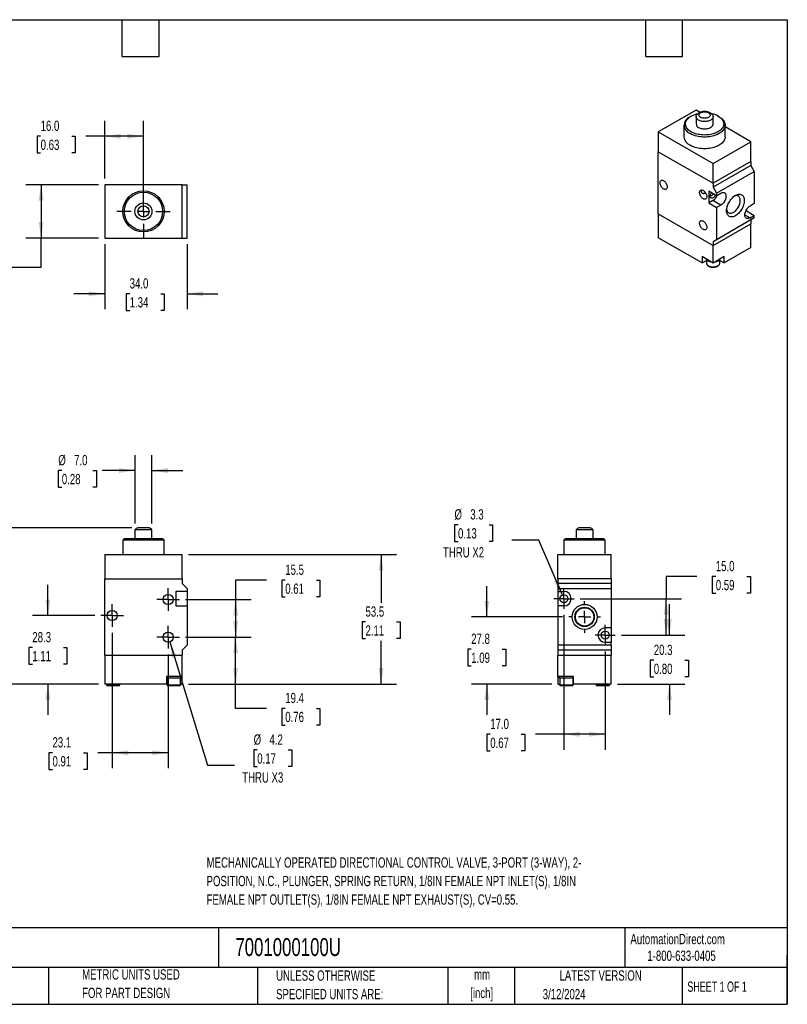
# Model space of a CAD drawing. Header units: millimetres. Extents: x 13 to 546, y 13 to 419.
# Tile 2 of 2: x 229 to 546, y 13 to 419. Entities that reach past the tile are written whole.
import ezdxf

# ---------------------------------------------------------------- set-up
doc = ezdxf.new("R2010")
doc.units = ezdxf.units.MM
doc.header["$LTSCALE"] = 2
doc.linetypes.add('CENTERX2', pattern=[20.32, 12.7, -2.54, 2.54, -2.54])
doc.layers.add('CENTER', color=40, linetype='CENTERX2')
doc.layers.add('DIMENSIONS', color=140, linetype='Continuous', lineweight=25)
doc.layers.add('TEXT', color=140, linetype='Continuous', lineweight=25)
doc.styles.add('SLDTEXTSTYLE0', font='TXT', dxfattribs={"width": 0.7})
doc.styles.add('SLDTEXTSTYLE1', font='TXT', dxfattribs={"width": 0.65})
doc.dimstyles.new('SLDDIMSTYLE0', dxfattribs={"dimtxt": 4.316016, "dimasz": 6.604, "dimexe": 0, "dimexo": 0.0625, "dimgap": 1.079004, "dimtad": 0, "dimtih": 1, "dimtoh": 1, "dimrnd": 1e-09, "dimzin": 12, "dimdsep": 46, "dimtxsty": 'SLDTEXTSTYLE0', "dimsah": 1, "dimcen": 0.09, "dimadec": 0, "dimazin": 3, "dimtfac": 1, "dimtmove": 0, "dimatfit": 0, "dimfxl": 0, "dimfrac": 2, "dimtolj": 1, "dimtzin": 12, "dimarcsym": 0})
doc.dimstyles.new('SLDDIMSTYLE1', dxfattribs={"dimtxt": 4.316016, "dimasz": 6.604, "dimexe": 0, "dimexo": 0.0625, "dimgap": 1.079004, "dimtad": 0, "dimtih": 1, "dimtoh": 1, "dimrnd": 1e-09, "dimzin": 12, "dimdsep": 46, "dimtxsty": 'SLDTEXTSTYLE0', "dimsah": 1, "dimcen": 0.09, "dimadec": 0, "dimazin": 3, "dimtfac": 1, "dimtofl": 0, "dimtmove": 0, "dimatfit": 3, "dimfxl": 0, "dimfrac": 2, "dimtolj": 1, "dimtzin": 12, "dimarcsym": 0})
doc.dimstyles.new('SLDDIMSTYLE2', dxfattribs={"dimtxt": 4.316016, "dimasz": 6.604, "dimexe": 0, "dimexo": 0.0625, "dimgap": 1.079004, "dimtad": 0, "dimtih": 1, "dimtoh": 1, "dimrnd": 1e-09, "dimzin": 12, "dimdsep": 46, "dimtxsty": 'SLDTEXTSTYLE0', "dimsah": 1, "dimcen": 0, "dimadec": 0, "dimazin": 3, "dimtfac": 1, "dimtofl": 0, "dimtmove": 0, "dimatfit": 3, "dimfxl": 0, "dimfrac": 2, "dimtolj": 1, "dimtzin": 12, "dimarcsym": 0})
doc.dimstyles.new('SLDDIMSTYLE3', dxfattribs={"dimtxt": 4.316016, "dimasz": 6.604, "dimexe": 0, "dimexo": 0.0625, "dimgap": 1.079004, "dimtad": 0, "dimtih": 1, "dimtoh": 1, "dimrnd": 1e-09, "dimzin": 4, "dimdsep": 46, "dimtxsty": 'SLDTEXTSTYLE0', "dimsah": 1, "dimcen": 0.09, "dimadec": 0, "dimazin": 1, "dimtfac": 1, "dimtmove": 0, "dimatfit": 0, "dimfxl": 0, "dimfrac": 2, "dimtolj": 1, "dimtzin": 12, "dimarcsym": 0})
doc.dimstyles.new('SLDDIMSTYLE4', dxfattribs={"dimtxt": 4.316016, "dimasz": 6.604, "dimexe": 0, "dimexo": 0.0625, "dimgap": 1.079004, "dimtad": 0, "dimtih": 1, "dimtoh": 1, "dimrnd": 1e-09, "dimzin": 4, "dimdsep": 46, "dimtxsty": 'SLDTEXTSTYLE0', "dimsah": 1, "dimcen": 0.09, "dimadec": 0, "dimazin": 1, "dimtfac": 1, "dimtofl": 0, "dimtmove": 0, "dimatfit": 3, "dimfxl": 0, "dimfrac": 2, "dimtolj": 1, "dimtzin": 12, "dimarcsym": 0})

# ---------------------------------------------------------------- blocks, each defined once
blk = doc.blocks.new('_D')
at = {"layer": 'DIMENSIONS'}
for p, q in [((241.09, 173.17), (241.09, 185.87)), ((260.45, 173.17), (234.74, 173.17)), ((234.68, 159.93), (233.23, 159.93)), ((233.23, 159.93), (233.23, 153.07)), ((247.5, 159.93), (248.95, 159.93)), ((248.95, 159.93), (248.95, 153.07)), ((233.23, 153.07), (234.68, 153.07)), ((248.95, 153.07), (247.5, 153.07)), ((261.99, 144.87), (234.74, 144.87)), ((241.09, 144.87), (241.09, 132.17))]:
    blk.add_line(p, q, dxfattribs=at)
for points in [[(241.09, 173.17), (242.11, 179.77), (240.08, 179.77)], [(241.09, 144.87), (240.08, 138.26), (242.11, 138.26)]]:
    blk.add_solid(points, dxfattribs=at)
at = {"layer": 'DIMENSIONS', "char_height": 4.233, "attachment_point": 1, "style": 'SLDTEXTSTYLE0'}
for s, insert in [('28.3', (234.68, 166.36)), ('1.11', (234.68, 158.53))]:
    blk.add_mtext(s, dxfattribs=dict(at, insert=insert))
blk = doc.blocks.new('_D_1')
at = {"layer": 'DIMENSIONS'}
for p, q in [((297.91, 164.27), (324.88, 164.27)), ((318.53, 144.87), (318.53, 164.27)), ((299.07, 144.87), (324.88, 144.87)), ((318.53, 134.83), (318.53, 144.87)), ((331.23, 134.83), (318.53, 134.83)), ((339.01, 134.83), (337.56, 134.83)), ((337.56, 134.83), (337.56, 127.97)), ((351.83, 134.83), (353.28, 134.83)), ((353.28, 134.83), (353.28, 127.97)), ((337.56, 127.97), (339.01, 127.97)), ((353.28, 127.97), (351.83, 127.97))]:
    blk.add_line(p, q, dxfattribs=at)
for points in [[(318.53, 164.27), (317.51, 157.66), (319.54, 157.66)], [(318.53, 144.87), (319.54, 151.47), (317.51, 151.47)]]:
    blk.add_solid(points, dxfattribs=at)
at = {"layer": 'DIMENSIONS', "char_height": 4.233, "attachment_point": 1, "style": 'SLDTEXTSTYLE0'}
for s, insert in [('19.4', (339.01, 141.25)), ('0.76', (339.01, 133.42))]:
    blk.add_mtext(s, dxfattribs=dict(at, insert=insert))
blk = doc.blocks.new('_D_2')
at = {"layer": 'DIMENSIONS'}
for p, q in [((331.23, 187.76), (318.53, 187.76)), ((318.53, 187.76), (318.53, 179.77)), ((339.01, 187.76), (337.56, 187.76)), ((337.56, 187.76), (337.56, 180.91)), ((351.83, 187.76), (353.28, 187.76)), ((353.28, 187.76), (353.28, 180.91)), ((297.91, 179.77), (324.88, 179.77)), ((318.53, 179.77), (318.53, 164.27)), ((337.56, 180.91), (339.01, 180.91)), ((353.28, 180.91), (351.83, 180.91)), ((297.91, 164.27), (324.88, 164.27))]:
    blk.add_line(p, q, dxfattribs=at)
for points in [[(318.53, 179.77), (317.51, 173.16), (319.54, 173.16)], [(318.53, 164.27), (319.54, 170.87), (317.51, 170.87)]]:
    blk.add_solid(points, dxfattribs=at)
at = {"layer": 'DIMENSIONS', "char_height": 4.233, "attachment_point": 1, "style": 'SLDTEXTSTYLE0'}
for s, insert in [('15.5', (339.01, 194.19)), ('0.61', (339.01, 186.36))]:
    blk.add_mtext(s, dxfattribs=dict(at, insert=insert))
blk = doc.blocks.new('_D_3')
at = {"layer": 'DIMENSIONS'}
for p, q in [((299.07, 198.37), (384.88, 198.37)), ((378.53, 198.37), (378.53, 178.35)), ((372.11, 170.52), (370.67, 170.52)), ((370.67, 170.52), (370.67, 163.66)), ((384.94, 170.52), (386.39, 170.52)), ((386.39, 170.52), (386.39, 163.66)), ((370.67, 163.66), (372.11, 163.66)), ((378.53, 144.87), (378.53, 162.7)), ((386.39, 163.66), (384.94, 163.66)), ((299.07, 144.87), (384.88, 144.87))]:
    blk.add_line(p, q, dxfattribs=at)
for points in [[(378.53, 198.37), (377.51, 191.76), (379.54, 191.76)], [(378.53, 144.87), (379.54, 151.47), (377.51, 151.47)]]:
    blk.add_solid(points, dxfattribs=at)
at = {"layer": 'DIMENSIONS', "char_height": 4.233, "attachment_point": 1, "style": 'SLDTEXTSTYLE0'}
for s, insert in [('53.5', (372.11, 176.94)), ('2.11', (372.11, 169.12))]:
    blk.add_mtext(s, dxfattribs=dict(at, insert=insert))
blk = doc.blocks.new('_D_4')
at = {"layer": 'DIMENSIONS'}
for p, q in [((275.68, 209.37), (206.38, 209.37)), ((212.73, 209.37), (212.73, 185.86)), ((206.32, 178.03), (204.87, 178.03)), ((204.87, 178.03), (204.87, 171.17)), ((219.14, 178.03), (220.59, 178.03)), ((220.59, 178.03), (220.59, 171.17)), ((204.87, 171.17), (206.32, 171.17)), ((220.59, 171.17), (219.14, 171.17)), ((212.73, 144.87), (212.73, 170.21)), ((261.99, 144.87), (206.38, 144.87))]:
    blk.add_line(p, q, dxfattribs=at)
for points in [[(212.73, 209.37), (211.71, 202.76), (213.74, 202.76)], [(212.73, 144.87), (213.74, 151.47), (211.71, 151.47)]]:
    blk.add_solid(points, dxfattribs=at)
at = {"layer": 'DIMENSIONS', "char_height": 4.233, "attachment_point": 1, "style": 'SLDTEXTSTYLE0'}
for s, insert in [('64.5', (206.32, 184.45)), ('2.54', (206.32, 176.63))]:
    blk.add_mtext(s, dxfattribs=dict(at, insert=insert))
blk = doc.blocks.new('_D_5')
at = {"layer": 'DIMENSIONS'}
for p, q in [((291.34, 162.26), (306.96, 111.42)), ((327.45, 117.69), (326, 117.69)), ((326, 117.69), (326, 110.83)), ((340.27, 117.69), (341.72, 117.69)), ((341.72, 117.69), (341.72, 110.83)), ((306.96, 111.42), (318.07, 111.42)), ((326, 110.83), (327.45, 110.83)), ((341.72, 110.83), (340.27, 110.83))]:
    blk.add_line(p, q, dxfattribs=at)
blk.add_solid([(291.34, 162.26), (292.31, 155.65), (294.25, 156.25)], dxfattribs=at)
at = {"layer": 'DIMENSIONS', "char_height": 4.233, "attachment_point": 1, "style": 'SLDTEXTSTYLE0'}
for s, insert in [('%%c', (325.98, 124.11)), ('4.2', (332.5, 124.11)), ('0.17', (327.45, 116.28)), ('THRU X3', (321.25, 108.46))]:
    blk.add_mtext(s, dxfattribs=dict(at, insert=insert))
blk = doc.blocks.new('_D_6')
at = {"layer": 'DIMENSIONS'}
for p, q in [((267.63, 165.99), (267.63, 110.18)), ((290.73, 157.09), (290.73, 110.18)), ((243, 116.53), (241.55, 116.53)), ((241.55, 116.53), (241.55, 109.67)), ((255.82, 116.53), (257.27, 116.53)), ((257.27, 116.53), (257.27, 109.67)), ((267.63, 116.53), (261.67, 116.53)), ((290.73, 116.53), (267.63, 116.53)), ((241.55, 109.67), (243, 109.67)), ((257.27, 109.67), (255.82, 109.67))]:
    blk.add_line(p, q, dxfattribs=at)
for points in [[(267.63, 116.53), (274.23, 115.52), (274.23, 117.55)], [(290.73, 116.53), (284.12, 117.55), (284.12, 115.52)]]:
    blk.add_solid(points, dxfattribs=at)
at = {"layer": 'DIMENSIONS', "char_height": 4.233, "attachment_point": 1, "style": 'SLDTEXTSTYLE0'}
for s, insert in [('23.1', (243, 122.96)), ('0.91', (243, 115.13))]:
    blk.add_mtext(s, dxfattribs=dict(at, insert=insert))
blk = doc.blocks.new('_D_7')
at = {"layer": 'DIMENSIONS'}
for p, q in [((277.03, 211.11), (277.03, 239.37)), ((284.03, 211.11), (284.03, 239.37)), ((246.85, 233.02), (245.4, 233.02)), ((245.4, 233.02), (245.4, 226.16)), ((259.68, 233.02), (261.13, 233.02)), ((261.13, 233.02), (261.13, 226.16)), ((277.03, 233.02), (263.54, 233.02)), ((284.03, 233.02), (296.73, 233.02)), ((245.4, 226.16), (246.85, 226.16)), ((261.13, 226.16), (259.68, 226.16))]:
    blk.add_line(p, q, dxfattribs=at)
for points in [[(277.03, 233.02), (270.42, 234.03), (270.42, 232)], [(284.03, 233.02), (290.63, 232), (290.63, 234.03)]]:
    blk.add_solid(points, dxfattribs=at)
at = {"layer": 'DIMENSIONS', "char_height": 4.233, "attachment_point": 1, "style": 'SLDTEXTSTYLE0'}
for s, insert in [('%%c', (245.39, 239.44)), ('7.0', (251.91, 239.44)), ('0.28', (246.85, 231.61))]:
    blk.add_mtext(s, dxfattribs=dict(at, insert=insert))
blk = doc.blocks.new('SW_CENTERMARKSYMBOL_0')
at = {"layer": 'CENTER', "color": 0}
for p, q in [((0, 2.54), (0, 4.64)), ((-2.54, 0), (-4.64, 0)), ((0, 0), (-2.54, 0)), ((0, 0), (0, 2.54)), ((0, 0), (0, -2.54)), ((0, 0), (2.54, 0)), ((2.54, 0), (4.64, 0)), ((0, -2.54), (0, -4.64))]:
    blk.add_line(p, q, dxfattribs=at)
blk = doc.blocks.new('SW_CENTERMARKSYMBOL_1')
at = {"layer": 'CENTER', "color": 0}
for p, q in [((0, 2.54), (0, 4.64)), ((-2.54, 0), (-4.64, 0)), ((0, 0), (-2.54, 0)), ((0, 0), (0, 2.54)), ((0, 0), (0, -2.54)), ((0, 0), (2.54, 0)), ((2.54, 0), (4.64, 0)), ((0, -2.54), (0, -4.64))]:
    blk.add_line(p, q, dxfattribs=at)
blk = doc.blocks.new('SW_CENTERMARKSYMBOL_2')
at = {"layer": 'CENTER', "color": 0}
for p, q in [((0, 2.54), (0, 4.64)), ((-2.54, 0), (-4.64, 0)), ((0, 0), (-2.54, 0)), ((0, 0), (0, 2.54)), ((0, 0), (0, -2.54)), ((0, 0), (2.54, 0)), ((2.54, 0), (4.64, 0)), ((0, -2.54), (0, -4.64))]:
    blk.add_line(p, q, dxfattribs=at)
blk = doc.blocks.new('_D_8')
at = {"layer": 'DIMENSIONS'}
for p, q in [((453.97, 173.39), (453.97, 117.8)), ((470.97, 158.39), (470.97, 117.8)), ((423.57, 124.15), (422.12, 124.15)), ((422.12, 124.15), (422.12, 117.29)), ((436.39, 124.15), (437.84, 124.15)), ((437.84, 124.15), (437.84, 117.29)), ((453.97, 124.15), (442.24, 124.15)), ((470.97, 124.15), (453.97, 124.15)), ((422.12, 117.29), (423.57, 117.29)), ((437.84, 117.29), (436.39, 117.29))]:
    blk.add_line(p, q, dxfattribs=at)
for points in [[(453.97, 124.15), (460.58, 123.13), (460.58, 125.17)], [(470.97, 124.15), (464.37, 125.17), (464.37, 123.13)]]:
    blk.add_solid(points, dxfattribs=at)
at = {"layer": 'DIMENSIONS', "char_height": 4.233, "attachment_point": 1, "style": 'SLDTEXTSTYLE0'}
for s, insert in [('17.0', (423.57, 130.57)), ('0.67', (423.57, 122.75))]:
    blk.add_mtext(s, dxfattribs=dict(at, insert=insert))
blk = doc.blocks.new('_D_9')
at = {"layer": 'DIMENSIONS'}
for p, q in [((497.45, 165.12), (497.45, 177.82)), ((477.7, 165.12), (503.8, 165.12)), ((491.03, 154.69), (489.59, 154.69)), ((489.59, 154.69), (489.59, 147.83)), ((503.86, 154.69), (505.31, 154.69)), ((505.31, 154.69), (505.31, 147.83)), ((489.59, 147.83), (491.03, 147.83)), ((505.31, 147.83), (503.86, 147.83)), ((476.01, 144.87), (503.8, 144.87)), ((497.45, 144.87), (497.45, 132.17))]:
    blk.add_line(p, q, dxfattribs=at)
for points in [[(497.45, 165.12), (498.46, 171.72), (496.43, 171.72)], [(497.45, 144.87), (496.43, 138.26), (498.46, 138.26)]]:
    blk.add_solid(points, dxfattribs=at)
at = {"layer": 'DIMENSIONS', "char_height": 4.233, "attachment_point": 1, "style": 'SLDTEXTSTYLE0'}
for s, insert in [('20.3', (491.03, 161.11)), ('0.80', (491.03, 153.29))]:
    blk.add_mtext(s, dxfattribs=dict(at, insert=insert))
blk = doc.blocks.new('_D_10')
at = {"layer": 'DIMENSIONS'}
for p, q in [((422.14, 172.62), (422.14, 185.32)), ((453.39, 172.62), (415.79, 172.62)), ((415.72, 159.27), (414.27, 159.27)), ((414.27, 159.27), (414.27, 152.41)), ((428.55, 159.27), (430, 159.27)), ((430, 159.27), (430, 152.41)), ((414.27, 152.41), (415.72, 152.41)), ((430, 152.41), (428.55, 152.41)), ((448.93, 144.87), (415.79, 144.87)), ((422.14, 144.87), (422.14, 132.17))]:
    blk.add_line(p, q, dxfattribs=at)
for points in [[(422.14, 172.62), (423.15, 179.22), (421.12, 179.22)], [(422.14, 144.87), (421.12, 138.26), (423.15, 138.26)]]:
    blk.add_solid(points, dxfattribs=at)
at = {"layer": 'DIMENSIONS', "char_height": 4.233, "attachment_point": 1, "style": 'SLDTEXTSTYLE0'}
for s, insert in [('27.8', (415.72, 165.7)), ('1.09', (415.72, 157.87))]:
    blk.add_mtext(s, dxfattribs=dict(at, insert=insert))
blk = doc.blocks.new('_D_11')
at = {"layer": 'DIMENSIONS'}
for p, q in [((508.82, 189.28), (496.12, 189.28)), ((496.12, 189.28), (496.12, 180.12)), ((516.6, 189.28), (515.15, 189.28)), ((515.15, 189.28), (515.15, 182.42)), ((529.43, 189.28), (530.88, 189.28)), ((530.88, 189.28), (530.88, 182.42)), ((460.7, 180.12), (502.47, 180.12)), ((496.12, 165.12), (496.12, 180.12)), ((515.15, 182.42), (516.6, 182.42)), ((530.88, 182.42), (529.43, 182.42)), ((477.7, 165.12), (502.47, 165.12))]:
    blk.add_line(p, q, dxfattribs=at)
for points in [[(496.12, 180.12), (495.11, 173.51), (497.14, 173.51)], [(496.12, 165.12), (497.14, 171.72), (495.11, 171.72)]]:
    blk.add_solid(points, dxfattribs=at)
at = {"layer": 'DIMENSIONS', "char_height": 4.233, "attachment_point": 1, "style": 'SLDTEXTSTYLE0'}
for s, insert in [('15.0', (516.6, 195.7)), ('0.59', (516.6, 187.88))]:
    blk.add_mtext(s, dxfattribs=dict(at, insert=insert))
blk = doc.blocks.new('_D_12')
at = {"layer": 'DIMENSIONS'}
for p, q in [((410.27, 210.61), (408.83, 210.61)), ((408.83, 210.61), (408.83, 203.75)), ((423.1, 210.61), (424.55, 210.61)), ((424.55, 210.61), (424.55, 203.75)), ((408.83, 203.75), (410.27, 203.75)), ((424.55, 203.75), (423.1, 203.75)), ((443.58, 204.34), (432.47, 204.34)), ((453.32, 181.63), (443.58, 204.34))]:
    blk.add_line(p, q, dxfattribs=at)
blk.add_solid([(453.32, 181.63), (451.65, 188.1), (449.79, 187.3)], dxfattribs=at)
at = {"layer": 'DIMENSIONS', "char_height": 4.233, "attachment_point": 1, "style": 'SLDTEXTSTYLE0'}
for s, insert in [('%%c', (408.81, 217.04)), ('3.3', (415.33, 217.04)), ('0.13', (410.27, 209.21)), ('THRU X2', (404.08, 201.38))]:
    blk.add_mtext(s, dxfattribs=dict(at, insert=insert))
blk = doc.blocks.new('SW_CENTERMARKSYMBOL_3')
at = {"layer": 'CENTER', "color": 0}
for p, q in [((0, 5.08), (0, 6.54)), ((-5.08, 0), (-6.54, 0)), ((0, 0), (-2.54, 0)), ((0, 0), (0, 2.54)), ((0, 0), (0, -2.54)), ((0, 0), (2.54, 0)), ((5.08, 0), (6.54, 0)), ((0, -5.08), (0, -6.54))]:
    blk.add_line(p, q, dxfattribs=at)
blk = doc.blocks.new('SW_CENTERMARKSYMBOL_4')
at = {"layer": 'CENTER', "color": 0}
for p, q in [((0, 2.54), (0, 4.19)), ((-2.54, 0), (-4.19, 0)), ((0, 0), (-2.54, 0)), ((0, 0), (0, 2.54)), ((0, 0), (0, -2.54)), ((0, 0), (2.54, 0)), ((2.54, 0), (4.19, 0)), ((0, -2.54), (0, -4.19))]:
    blk.add_line(p, q, dxfattribs=at)
blk = doc.blocks.new('SW_CENTERMARKSYMBOL_5')
at = {"layer": 'CENTER', "color": 0}
for p, q in [((0, 2.54), (0, 4.19)), ((-2.54, 0), (-4.19, 0)), ((0, 0), (-2.54, 0)), ((0, 0), (0, 2.54)), ((0, 0), (0, -2.54)), ((0, 0), (2.54, 0)), ((2.54, 0), (4.19, 0)), ((0, -2.54), (0, -4.19))]:
    blk.add_line(p, q, dxfattribs=at)
blk = doc.blocks.new('_D_13')
at = {"layer": 'DIMENSIONS'}
for p, q in [((261.99, 350.98), (231.93, 350.98)), ((238.28, 350.98), (238.28, 328.98)), ((261.99, 328.98), (231.93, 328.98)), ((238.28, 316.99), (238.28, 328.98)), ((204.97, 316.99), (203.52, 316.99)), ((203.52, 316.99), (203.52, 310.13)), ((217.8, 316.99), (219.25, 316.99)), ((219.25, 316.99), (219.25, 310.13)), ((225.58, 316.99), (238.28, 316.99)), ((203.52, 310.13), (204.97, 310.13)), ((219.25, 310.13), (217.8, 310.13))]:
    blk.add_line(p, q, dxfattribs=at)
for points in [[(238.28, 350.98), (237.26, 344.38), (239.29, 344.38)], [(238.28, 328.98), (239.29, 335.59), (237.26, 335.59)]]:
    blk.add_solid(points, dxfattribs=at)
at = {"layer": 'DIMENSIONS', "char_height": 4.233, "attachment_point": 1, "style": 'SLDTEXTSTYLE0'}
for s, insert in [('22.0', (204.97, 323.41)), ('0.87', (204.97, 315.59))]:
    blk.add_mtext(s, dxfattribs=dict(at, insert=insert))
blk = doc.blocks.new('_D_14')
at = {"layer": 'DIMENSIONS'}
for p, q in [((264.53, 353.52), (264.53, 377.33)), ((280.53, 342.52), (280.53, 377.33)), ((238.11, 370.98), (236.67, 370.98)), ((236.67, 370.98), (236.67, 364.13)), ((250.94, 370.98), (252.39, 370.98)), ((252.39, 370.98), (252.39, 364.13)), ((264.53, 370.98), (256.79, 370.98)), ((280.53, 370.98), (264.53, 370.98)), ((236.67, 364.13), (238.11, 364.13)), ((252.39, 364.13), (250.94, 364.13))]:
    blk.add_line(p, q, dxfattribs=at)
for points in [[(264.53, 370.98), (271.13, 369.97), (271.13, 372)], [(280.53, 370.98), (273.92, 372), (273.92, 369.97)]]:
    blk.add_solid(points, dxfattribs=at)
at = {"layer": 'DIMENSIONS', "char_height": 4.233, "attachment_point": 1, "style": 'SLDTEXTSTYLE0'}
for s, insert in [('16.0', (238.11, 377.41)), ('0.63', (238.11, 369.58))]:
    blk.add_mtext(s, dxfattribs=dict(at, insert=insert))
blk = doc.blocks.new('_D_15')
at = {"layer": 'DIMENSIONS'}
for p, q in [((264.53, 326.44), (264.53, 299.61)), ((298.53, 326.44), (298.53, 299.61)), ((264.53, 305.96), (251.83, 305.96)), ((274.84, 305.96), (273.4, 305.96)), ((273.4, 305.96), (273.4, 299.1)), ((287.67, 305.96), (289.12, 305.96)), ((289.12, 305.96), (289.12, 299.1)), ((298.53, 305.96), (311.23, 305.96)), ((273.4, 299.1), (274.84, 299.1)), ((289.12, 299.1), (287.67, 299.1))]:
    blk.add_line(p, q, dxfattribs=at)
for points in [[(264.53, 305.96), (257.92, 306.98), (257.92, 304.94)], [(298.53, 305.96), (305.13, 304.94), (305.13, 306.98)]]:
    blk.add_solid(points, dxfattribs=at)
at = {"layer": 'DIMENSIONS', "char_height": 4.233, "attachment_point": 1, "style": 'SLDTEXTSTYLE0'}
for s, insert in [('34.0', (274.84, 312.38)), ('1.34', (274.84, 304.56))]:
    blk.add_mtext(s, dxfattribs=dict(at, insert=insert))
blk = doc.blocks.new('SW_CENTERMARKSYMBOL_6')
at = {"layer": 'CENTER', "color": 0}
for p, q in [((0, 5.08), (0, 11.04)), ((-5.08, 0), (-11.04, 0)), ((0, 0), (-2.54, 0)), ((0, 0), (0, 2.54)), ((0, 0), (0, -2.54)), ((0, 0), (2.54, 0)), ((5.08, 0), (11.04, 0)), ((0, -5.08), (0, -11.04))]:
    blk.add_line(p, q, dxfattribs=at)

msp = doc.modelspace()

# ---------------------------------------------------------------- linework, layer by layer
for p, q in [((508.443, 381.773), (492.886, 372.792)), ((506.391, 379.283), (505.967, 379.038)), ((510.102, 380.815), (508.443, 381.773)), ((508.478, 379.082), (508.478, 376.059)), ((515.478, 376.059), (515.478, 379.082)), ((517.99, 379.038), (517.565, 379.283)), ((503.478, 375.569), (503.478, 370.751)), ((520.478, 370.751), (520.478, 375.569)), ((531.07, 368.71), (520.478, 374.825)), ((492.886, 372.792), (515.514, 359.73)), ((492.886, 372.792), (492.886, 364.627)), ((515.514, 359.73), (531.07, 368.71)), ((531.07, 360.545), (531.07, 368.71)), ((492.886, 338.906), (492.886, 364.627)), ((492.886, 364.627), (515.514, 351.564)), ((531.07, 360.545), (515.514, 351.564)), ((515.514, 351.564), (515.514, 359.73)), ((531.07, 358.912), (515.514, 349.931)), ((531.07, 360.545), (531.07, 358.912)), ((531.07, 358.912), (532.484, 356.462)), ((516.928, 347.482), (532.484, 356.462)), ((532.484, 356.462), (532.484, 343.194)), ((264.527, 350.985), (264.527, 328.985)), ((296.527, 350.985), (264.527, 350.985)), ((296.527, 350.985), (298.527, 350.985)), ((296.527, 328.985), (296.527, 350.985)), ((298.527, 328.985), (298.527, 350.985)), ((515.514, 351.564), (515.514, 349.931)), ((515.514, 349.931), (516.928, 347.482)), ((516.928, 346.461), (513.675, 348.339)), ((513.675, 348.339), (513.675, 343.44)), ((516.928, 347.482), (516.928, 346.461)), ((516.928, 346.461), (518.696, 347.482)), ((515.443, 344.46), (513.675, 343.44)), ((513.675, 343.44), (516.928, 341.562)), ((518.696, 342.582), (515.443, 344.46)), ((518.696, 342.582), (516.928, 341.562)), ((516.928, 341.562), (516.928, 328.293)), ((532.484, 343.194), (530.716, 342.173)), ((492.886, 338.906), (492.886, 329.107)), ((492.886, 338.906), (515.514, 325.843)), ((528.595, 338.498), (530.716, 337.274)), ((529.232, 340.172), (528.922, 339.993)), ((529.232, 340.616), (529.232, 340.172)), ((529.232, 340.172), (532.484, 338.294)), ((530.716, 337.274), (532.484, 338.294)), ((532.484, 337.274), (532.484, 338.294)), ((531.07, 336.457), (515.514, 327.476)), ((515.514, 325.843), (531.07, 334.824)), ((532.484, 337.274), (516.928, 328.293)), ((532.484, 337.274), (531.07, 336.457)), ((531.07, 336.457), (531.07, 334.824)), ((531.07, 325.025), (531.07, 334.824)), ((264.527, 328.985), (296.527, 328.985)), ((296.527, 328.985), (298.527, 328.985)), ((510.917, 318.698), (492.886, 329.107)), ((516.928, 328.293), (515.514, 327.476)), ((515.514, 327.476), (515.514, 325.843)), ((515.514, 318.658), (515.514, 325.843)), ((510.917, 321.311), (510.917, 318.698)), ((515.514, 318.658), (510.917, 321.311)), ((520.11, 321.311), (515.514, 318.658)), ((531.07, 325.025), (520.11, 318.698)), ((520.11, 318.698), (520.11, 321.311)), ((510.917, 318.698), (512.764, 319.764)), ((512.764, 320.17), (512.764, 318.657)), ((518.263, 318.63), (518.264, 318.657)), ((518.264, 318.657), (518.264, 320.17)), ((518.264, 319.764), (520.11, 318.698)), ((277.027, 208.569), (277.027, 204.867)), ((280.527, 208.569), (277.027, 208.569)), ((280.527, 209.367), (278.223, 209.367)), ((282.831, 209.367), (280.527, 209.367)), ((284.027, 208.569), (280.527, 208.569)), ((284.027, 204.867), (284.027, 208.569)), ((458.974, 208.569), (458.974, 204.867)), ((465.974, 208.569), (458.974, 208.569)), ((464.778, 209.367), (460.17, 209.367)), ((465.974, 204.867), (465.974, 208.569)), ((272.627, 204.867), (272.027, 204.267)), ((272.027, 204.267), (272.027, 198.367)), ((280.527, 204.267), (272.027, 204.267)), ((288.427, 204.867), (272.627, 204.867)), ((289.027, 204.267), (280.527, 204.267)), ((289.027, 204.267), (288.427, 204.867)), ((289.027, 198.367), (289.027, 204.267)), ((454.574, 204.867), (453.974, 204.267)), ((453.974, 204.267), (453.974, 198.367)), ((470.974, 204.267), (453.974, 204.267)), ((470.374, 204.867), (454.574, 204.867)), ((470.974, 204.267), (470.374, 204.867)), ((470.974, 198.367), (470.974, 204.267)), ((264.527, 198.367), (264.527, 188.367)), ((264.527, 198.367), (296.527, 198.367)), ((296.527, 188.367), (296.527, 198.367)), ((451.474, 188.367), (451.474, 198.367)), ((451.474, 198.367), (473.474, 198.367)), ((473.474, 188.367), (473.474, 198.367)), ((264.527, 156.867), (264.527, 188.367)), ((264.527, 188.367), (296.527, 188.367)), ((296.527, 188.367), (296.527, 186.367)), ((473.474, 188.367), (451.474, 188.367)), ((451.474, 188.367), (451.474, 186.367)), ((473.474, 188.367), (473.474, 186.367)), ((298.527, 183.117), (293.927, 183.117)), ((293.927, 183.117), (293.927, 177.117)), ((296.527, 186.367), (298.527, 184.367)), ((298.527, 184.367), (298.527, 183.117)), ((298.527, 183.117), (298.527, 177.117)), ((451.474, 186.367), (451.474, 184.367)), ((473.474, 186.367), (451.474, 186.367)), ((451.474, 184.367), (473.474, 184.367)), ((451.474, 184.367), (451.474, 183.117)), ((451.474, 183.117), (453.974, 183.117)), ((451.474, 183.117), (451.474, 177.117)), ((473.474, 186.367), (473.474, 184.367)), ((473.474, 184.367), (473.474, 168.117)), ((293.927, 177.117), (298.527, 177.117)), ((298.527, 177.117), (298.527, 160.867)), ((451.474, 177.117), (451.474, 160.867)), ((453.974, 177.117), (451.474, 177.117)), ((473.474, 168.117), (470.974, 168.117)), ((473.474, 168.117), (473.474, 162.117)), ((298.527, 160.867), (296.527, 158.867)), ((296.527, 158.867), (296.527, 156.867)), ((473.474, 160.867), (451.474, 160.867)), ((451.474, 160.867), (451.474, 158.867)), ((473.474, 158.867), (451.474, 158.867)), ((451.474, 158.867), (451.474, 156.867)), ((470.974, 162.117), (473.474, 162.117)), ((473.474, 160.867), (473.474, 162.117)), ((473.474, 160.867), (473.474, 158.867)), ((473.474, 158.867), (473.474, 156.867)), ((264.527, 156.867), (264.527, 144.867)), ((264.527, 156.867), (296.527, 156.867)), ((296.527, 148.067), (296.527, 156.867)), ((451.474, 148.067), (451.474, 156.867)), ((451.474, 156.867), (473.474, 156.867)), ((473.474, 144.867), (473.474, 156.867)), ((290.027, 148.067), (290.027, 144.867)), ((296.527, 148.067), (290.027, 148.067)), ((296.027, 147.267), (290.027, 147.267)), ((290.277, 147.267), (290.277, 144.567)), ((295.777, 144.567), (295.777, 147.267)), ((296.027, 147.267), (296.027, 148.067)), ((296.527, 144.867), (296.527, 148.067)), ((457.974, 148.067), (451.474, 148.067)), ((451.474, 148.067), (451.474, 144.867)), ((451.974, 148.067), (451.974, 147.267)), ((457.974, 147.267), (451.974, 147.267)), ((452.224, 147.267), (452.224, 144.567)), ((457.724, 144.567), (457.724, 147.267)), ((457.974, 144.867), (457.974, 148.067)), ((290.027, 144.867), (264.527, 144.867)), ((265.277, 144.867), (265.277, 144.567)), ((265.277, 144.567), (270.777, 144.567)), ((270.777, 144.567), (270.777, 144.867)), ((290.027, 144.867), (290.277, 144.867)), ((290.277, 144.567), (295.777, 144.567)), ((295.777, 144.867), (296.527, 144.867)), ((451.474, 144.867), (452.224, 144.867)), ((452.224, 144.567), (457.724, 144.567)), ((457.724, 144.867), (457.974, 144.867)), ((473.474, 144.867), (457.974, 144.867)), ((467.224, 144.867), (467.224, 144.567)), ((467.224, 144.567), (472.724, 144.567)), ((472.724, 144.567), (472.724, 144.867))]:
    msp.add_line(p, q)
at = {"flags": 128}
for points in [[(517.564, 379.284), (518.001, 379.01), (518.398, 378.717), (518.752, 378.406), (519.06, 378.079), (519.322, 377.739), (519.535, 377.388), (519.698, 377.028), (519.809, 376.662), (519.868, 376.291), (519.874, 375.919), (519.828, 375.548), (519.73, 375.181), (519.58, 374.819), (519.38, 374.465), (519.13, 374.122), (518.833, 373.792), (518.49, 373.477), (518.104, 373.179), (517.677, 372.9), (517.212, 372.643), (516.712, 372.408), (516.181, 372.197), (515.622, 372.012), (515.038, 371.854), (514.435, 371.724), (513.814, 371.623), (513.182, 371.552), (512.542, 371.51), (511.898, 371.499), (511.254, 371.517), (510.615, 371.567), (509.985, 371.646), (509.369, 371.754), (508.77, 371.891), (508.192, 372.056), (507.639, 372.248), (507.116, 372.464), (506.624, 372.705), (506.169, 372.968), (505.752, 373.252), (505.376, 373.554), (505.044, 373.873), (504.759, 374.207), (504.521, 374.553), (504.334, 374.908), (504.197, 375.272), (504.111, 375.641), (504.079, 376.012), (504.098, 376.384), (504.17, 376.754), (504.295, 377.119), (504.47, 377.477), (504.695, 377.826), (504.969, 378.162), (505.289, 378.485), (505.654, 378.792), (506.061, 379.08), (506.507, 379.349), (506.99, 379.595), (507.506, 379.818), (508.051, 380.016), (508.623, 380.188), (509.217, 380.332), (509.233, 380.335)], [(517.99, 379.038), (518.442, 378.756), (518.855, 378.453), (519.226, 378.133), (519.552, 377.797), (519.831, 377.447), (520.062, 377.085), (520.243, 376.714), (520.373, 376.337), (520.452, 375.954), (520.478, 375.569), (520.452, 375.184), (520.373, 374.801), (520.243, 374.423), (520.062, 374.053), (519.831, 373.691), (519.552, 373.341), (519.226, 373.005), (518.855, 372.685), (518.442, 372.382), (517.989, 372.099), (517.498, 371.838), (516.974, 371.599), (516.419, 371.385), (515.837, 371.197), (515.231, 371.035), (514.605, 370.902), (513.962, 370.798), (513.308, 370.722), (512.645, 370.677), (511.978, 370.662), (511.311, 370.677), (510.648, 370.722), (509.994, 370.798), (509.351, 370.902), (508.725, 371.035), (508.119, 371.197), (507.537, 371.385), (506.982, 371.599), (506.458, 371.838), (505.968, 372.099)], [(509.503, 377.653), (509.218, 377.839), (508.974, 378.045), (508.776, 378.266), (508.627, 378.499), (508.528, 378.741), (508.482, 378.988), (508.488, 379.237), (508.548, 379.484), (508.66, 379.724), (508.821, 379.954), (509.031, 380.172), (509.244, 380.343)], [(514.695, 380.355), (514.866, 380.224), (515.087, 380.01), (515.261, 379.782), (515.385, 379.544), (515.458, 379.299), (515.478, 379.051), (515.445, 378.803), (515.359, 378.559), (515.222, 378.323), (515.036, 378.099), (514.803, 377.889), (514.528, 377.698), (514.214, 377.527), (513.866, 377.38), (513.49, 377.259), (513.09, 377.166), (512.674, 377.102), (512.247, 377.067), (511.816, 377.063), (511.388, 377.09), (510.969, 377.147), (510.564, 377.233), (510.182, 377.348), (509.826, 377.488), (509.503, 377.653)], [(510.349, 378.793), (510.119, 378.947), (509.933, 379.12), (509.795, 379.308), (509.708, 379.505), (509.674, 379.708), (509.695, 379.911), (509.768, 380.11), (509.894, 380.301), (510.068, 380.478), (510.288, 380.637), (510.546, 380.776), (510.839, 380.889), (511.158, 380.976), (511.496, 381.034), (511.846, 381.061), (512.198, 381.057), (512.546, 381.022), (512.88, 380.957), (513.193, 380.863), (513.478, 380.743), (513.727, 380.599), (513.936, 380.435), (514.098, 380.254), (514.211, 380.061), (514.272, 379.86), (514.278, 379.657), (514.231, 379.455), (514.131, 379.26), (513.981, 379.076), (513.784, 378.907), (513.544, 378.757), (513.267, 378.631), (512.961, 378.53), (512.631, 378.458), (512.286, 378.415), (511.934, 378.403), (511.583, 378.423), (511.241, 378.473), (510.916, 378.553), (510.617, 378.66), (510.349, 378.793)], [(509.503, 374.63), (509.826, 374.465), (510.182, 374.325), (510.564, 374.21), (510.969, 374.124), (511.388, 374.067), (511.816, 374.04), (512.247, 374.044), (512.674, 374.079), (513.09, 374.143), (513.49, 374.237), (513.866, 374.358), (514.214, 374.504), (514.528, 374.675), (514.803, 374.866), (515.036, 375.076), (515.222, 375.3), (515.359, 375.536), (515.445, 375.78), (515.478, 376.028), (515.478, 376.059)], [(520.478, 370.751), (520.452, 370.366), (520.373, 369.984), (520.243, 369.606), (520.062, 369.235), (519.831, 368.874), (519.552, 368.524), (519.226, 368.187), (518.855, 367.867), (518.442, 367.565), (517.989, 367.282), (517.498, 367.02), (516.974, 366.782), (516.419, 366.567), (515.837, 366.379), (515.231, 366.218), (514.605, 366.085), (513.962, 365.98), (513.308, 365.905), (512.645, 365.86), (511.978, 365.844), (511.311, 365.86), (510.648, 365.905), (509.994, 365.98), (509.351, 366.085), (508.725, 366.218), (508.119, 366.379), (507.537, 366.567), (506.982, 366.782), (506.458, 367.02), (505.968, 367.282)], [(493.593, 351.807), (493.613, 352.071), (493.67, 352.306), (493.763, 352.506), (493.891, 352.666), (494.05, 352.781), (494.235, 352.848), (494.442, 352.867), (494.665, 352.836), (494.899, 352.756), (495.138, 352.629), (495.375, 352.459), (495.605, 352.249), (495.821, 352.006), (496.017, 351.736), (496.19, 351.446), (496.333, 351.142), (496.444, 350.834), (496.52, 350.528), (496.558, 350.234), (496.558, 349.958), (496.52, 349.707), (496.444, 349.489), (496.333, 349.309), (496.19, 349.171), (496.017, 349.08), (495.821, 349.036), (495.605, 349.043), (495.375, 349.099), (495.138, 349.202), (494.899, 349.351), (494.665, 349.542), (494.442, 349.768), (494.235, 350.026), (494.05, 350.307), (493.891, 350.605), (493.763, 350.912), (493.67, 351.22), (493.613, 351.521), (493.593, 351.807)], [(509.928, 347.767), (509.947, 348.031), (510.004, 348.266), (510.098, 348.466), (510.225, 348.625), (510.384, 348.74), (510.569, 348.808), (510.776, 348.826), (510.999, 348.795), (511.233, 348.715), (511.472, 348.589), (511.709, 348.418), (511.939, 348.209), (512.155, 347.966), (512.352, 347.696), (512.524, 347.405), (512.667, 347.102), (512.779, 346.793), (512.854, 346.488), (512.893, 346.193), (512.893, 345.917), (512.854, 345.667), (512.779, 345.449), (512.667, 345.269), (512.524, 345.131), (512.352, 345.039), (512.155, 344.996), (511.939, 345.002), (511.709, 345.058), (511.472, 345.162), (511.233, 345.311), (510.999, 345.501), (510.776, 345.728), (510.569, 345.986), (510.384, 346.267), (510.225, 346.565), (510.098, 346.872), (510.004, 347.18), (509.947, 347.481), (509.928, 347.767)], [(516.426, 346.751), (516.322, 346.531), (516.17, 346.276), (515.996, 346.043), (515.803, 345.837), (515.6, 345.665), (515.391, 345.534), (515.183, 345.446), (514.984, 345.406), (514.8, 345.414), (514.637, 345.471), (514.499, 345.573), (514.392, 345.718), (514.318, 345.902), (514.281, 346.118), (514.281, 346.36), (514.318, 346.619), (514.392, 346.888), (514.499, 347.157), (514.637, 347.418), (514.8, 347.663), (514.814, 347.681)], [(518.696, 347.482), (518.984, 347.626), (519.268, 347.721), (519.541, 347.767), (519.798, 347.761), (520.034, 347.705), (520.246, 347.599), (520.429, 347.445), (520.579, 347.246), (520.694, 347.006), (520.773, 346.729), (520.812, 346.421), (520.812, 346.087), (520.773, 345.733), (520.694, 345.366), (520.579, 344.992), (520.429, 344.62), (520.246, 344.255), (520.034, 343.905), (519.798, 343.575), (519.541, 343.273), (519.268, 343.004), (518.984, 342.772), (518.696, 342.582)], [(528.348, 344.48), (528.329, 344.044), (528.273, 343.59), (528.181, 343.125), (528.053, 342.651), (527.89, 342.175), (527.695, 341.701), (527.469, 341.234), (527.215, 340.778), (526.935, 340.339), (526.632, 339.921), (526.31, 339.528), (525.971, 339.164), (525.619, 338.834), (525.257, 338.539), (524.89, 338.284), (524.522, 338.071), (524.155, 337.903), (523.793, 337.78), (523.441, 337.704), (523.102, 337.676), (522.78, 337.697), (522.477, 337.766), (522.197, 337.881), (521.943, 338.043), (521.717, 338.25), (521.522, 338.499), (521.36, 338.788), (521.231, 339.113), (521.139, 339.472), (521.083, 339.861), (521.064, 340.275), (521.083, 340.712), (521.139, 341.165), (521.231, 341.631), (521.36, 342.104), (521.522, 342.58), (521.717, 343.055), (521.943, 343.522), (522.197, 343.977), (522.477, 344.416), (522.78, 344.834), (523.102, 345.227), (523.441, 345.591), (523.793, 345.922), (524.155, 346.216), (524.522, 346.471), (524.89, 346.684), (525.257, 346.853), (525.619, 346.976), (525.971, 347.051), (526.31, 347.079), (526.632, 347.058), (526.935, 346.99), (527.215, 346.874), (527.469, 346.712), (527.695, 346.505), (527.89, 346.257), (528.053, 345.968), (528.181, 345.642), (528.273, 345.283), (528.329, 344.895), (528.348, 344.48)], [(526.724, 344.48), (526.705, 344.848), (526.648, 345.19), (526.553, 345.499), (526.423, 345.773), (526.258, 346.007), (526.062, 346.198), (525.836, 346.344), (525.584, 346.443), (525.309, 346.493), (525.015, 346.494), (524.706, 346.445), (524.386, 346.348), (524.274, 346.304)], [(521.09, 340.789), (521.141, 340.503), (521.235, 340.194), (521.365, 339.92), (521.53, 339.686), (521.726, 339.495), (521.952, 339.349), (522.204, 339.25), (522.479, 339.2), (522.773, 339.199), (523.083, 339.248), (523.403, 339.345), (523.73, 339.489), (524.059, 339.679), (524.386, 339.912), (524.706, 340.185), (525.015, 340.493), (525.309, 340.833), (525.584, 341.201), (525.836, 341.591), (526.062, 341.997), (526.258, 342.416), (526.423, 342.84), (526.553, 343.264), (526.648, 343.682), (526.705, 344.09), (526.724, 344.48)], [(530.716, 337.274), (530.428, 337.13), (530.144, 337.034), (529.871, 336.989), (529.614, 336.994), (529.378, 337.05), (529.166, 337.156), (528.983, 337.31), (528.833, 337.509), (528.718, 337.749), (528.639, 338.026), (528.6, 338.334), (528.6, 338.669), (528.639, 339.023), (528.718, 339.39), (528.833, 339.763), (528.983, 340.136), (529.166, 340.5), (529.378, 340.851), (529.614, 341.18), (529.871, 341.482), (530.144, 341.752), (530.428, 341.983), (530.716, 342.173)], [(509.928, 335.111), (509.947, 335.375), (510.004, 335.609), (510.098, 335.809), (510.225, 335.969), (510.384, 336.084), (510.569, 336.152), (510.776, 336.17), (510.999, 336.139), (511.233, 336.059), (511.472, 335.932), (511.709, 335.762), (511.939, 335.553), (512.155, 335.31), (512.352, 335.039), (512.524, 334.749), (512.667, 334.445), (512.779, 334.137), (512.854, 333.831), (512.893, 333.537), (512.893, 333.261), (512.854, 333.011), (512.779, 332.793), (512.667, 332.612), (512.524, 332.475), (512.352, 332.383), (512.155, 332.34), (511.939, 332.346), (511.709, 332.402), (511.472, 332.506), (511.233, 332.654), (510.999, 332.845), (510.776, 333.072), (510.569, 333.329), (510.384, 333.611), (510.225, 333.909), (510.098, 334.216), (510.004, 334.523), (509.947, 334.824), (509.928, 335.111)], [(512.764, 318.657), (512.767, 318.574), (512.814, 318.354), (512.913, 318.141), (513.063, 317.937), (513.261, 317.747), (513.502, 317.575), (513.783, 317.424), (514.097, 317.297), (514.439, 317.196), (514.802, 317.124), (515.179, 317.082), (515.562, 317.07), (515.944, 317.089), (516.318, 317.139), (516.676, 317.219), (517.011, 317.326), (517.318, 317.459), (517.589, 317.616), (517.82, 317.793), (518.006, 317.986), (518.143, 318.193), (518.23, 318.409), (518.263, 318.63), (518.263, 318.63)]]:
    msp.add_lwpolyline(points, dxfattribs=at)
for centre, radius in [((280.527, 339.985), 8.5), ((280.527, 339.985), 7.9), ((280.527, 339.985), 3.5), ((280.527, 339.985), 2.304), ((290.727, 179.767), 2.1), ((453.974, 180.117), 1.65), ((267.627, 173.167), 2.1), ((462.474, 172.617), 5.15), ((462.474, 172.617), 4.002), ((462.474, 172.617), 3.792), ((470.974, 165.117), 1.65), ((290.727, 164.267), 2.1)]:
    msp.add_circle(centre, radius)
for centre, radius, start, end in [((507.284, 375.569), 3.711, 110.79773, 249.2184), ((512.741, 370.617), 9.918, 60.90412, 78.47395), ((510.253, 376.25), 1.785, 186.14936, 245.17078), ((507.742, 371.183), 4.286, 185.78015, 245.54), ((512.958, 348.335), 4.603, 302.67327, 338.3948), ((514.9, 322.004), 2.803, 217.60862, 262.39676), ((516.104, 322.044), 2.846, 277.9568, 322.03782), ((279.127, 206.717), 2.8, 108.8392, 138.59038), ((281.927, 206.717), 2.8, 41.40962, 71.1608), ((461.074, 206.717), 2.8, 108.8392, 138.59038), ((463.874, 206.717), 2.8, 41.40962, 71.1608), ((453.974, 180.117), 3, 270, 90), ((470.974, 165.117), 3, 90, 270), ((265.577, 144.567), 0.3, 180, 270), ((270.477, 144.567), 0.3, 270, 0), ((290.577, 144.567), 0.3, 180, 270), ((295.477, 144.567), 0.3, 270, 0), ((452.524, 144.567), 0.3, 180, 270), ((457.424, 144.567), 0.3, 270, 0), ((467.524, 144.567), 0.3, 180, 270), ((472.424, 144.567), 0.3, 270, 0)]:
    msp.add_arc(centre, radius, start, end)
for points, knots in [([(511.978, 381.178), (511.822, 381.174), (511.602, 381.168), (511.281, 381.133), (511.009, 381.09), (510.69, 381.018), (510.361, 380.92), (510.025, 380.791), (509.693, 380.629), (509.431, 380.479), (509.289, 380.372), (509.248, 380.341)], [0, 0, 0, 0, 0.1594182, 0.223598, 0.3302986, 0.4411427, 0.5604196, 0.6853222, 0.8143382, 0.9459541, 1, 1, 1, 1]), ([(514.686, 380.359), (514.588, 380.426), (514.378, 380.57), (514.029, 380.748), (513.655, 380.901), (513.278, 381.016), (512.937, 381.092), (512.634, 381.138), (512.327, 381.17), (512.107, 381.175), (511.978, 381.178)], [0, 0, 0, 0, 0.1255228, 0.2693496, 0.412249, 0.5498245, 0.6808201, 0.7739815, 0.8671726, 1, 1, 1, 1]), ([(510.549, 348.388), (510.545, 348.301), (510.534, 348.09), (510.696, 347.786), (511.014, 347.533), (511.422, 347.402), (511.844, 347.439), (512.138, 347.59), (512.25, 347.752), (512.28, 347.795)], [0, 0, 0, 0, 0.1148681, 0.2776677, 0.4396646, 0.6202806, 0.7807342, 0.9420768, 1, 1, 1, 1]), ([(510.751, 348.803), (510.733, 348.785), (510.611, 348.665), (510.577, 348.515), (510.549, 348.388)], [0, 0, 0, 0, 0.15084904, 1, 1, 1, 1]), ([(515.59, 347.233), (515.513, 347.126), (515.331, 346.873), (514.94, 346.568), (514.554, 346.314), (514.369, 346.211), (514.295, 346.17)], [0, 0, 0, 0, 0.2303537, 0.5419414, 0.8187462, 1, 1, 1, 1]), ([(512.766, 318.643), (512.765, 318.635), (512.759, 318.55), (512.791, 318.391), (512.863, 318.174), (512.978, 317.97), (513.131, 317.78), (513.319, 317.605), (513.537, 317.449), (513.779, 317.313), (514.04, 317.199), (514.312, 317.107), (514.583, 317.038), (514.828, 316.993), (515.054, 316.965), (515.275, 316.947), (515.432, 316.944), (515.514, 316.943)], [0, 0, 0, 0, 0.0081814, 0.0880135, 0.1637383, 0.2408476, 0.3191463, 0.3979517, 0.4765495, 0.5543583, 0.6309134, 0.7055012, 0.7760717, 0.8404757, 0.8880669, 0.9414459, 1, 1, 1, 1]), ([(515.514, 316.943), (515.635, 316.946), (515.807, 316.949), (516.056, 316.974), (516.266, 317.004), (516.509, 317.053), (516.754, 317.119), (516.996, 317.203), (517.229, 317.305), (517.449, 317.424), (517.65, 317.56), (517.829, 317.713), (517.983, 317.882), (518.108, 318.066), (518.199, 318.264), (518.253, 318.452), (518.257, 318.574), (518.258, 318.625)], [0, 0, 0, 0, 0.0876096, 0.1232399, 0.182092, 0.2427519, 0.3073817, 0.3743281, 0.4429779, 0.512878, 0.5837536, 0.6553878, 0.7276017, 0.8003055, 0.8735887, 0.9479349, 1, 1, 1, 1]), ([(265.577, 144.267), (265.577, 144.267), (266.675, 144.267), (269.379, 144.267), (270.477, 144.267), (270.477, 144.267)], [0, 0, 0, 0, 0.5, 0.5, 1, 1, 1, 1]), ([(290.577, 144.267), (290.577, 144.267), (291.675, 144.267), (294.379, 144.267), (295.477, 144.267), (295.477, 144.267)], [0, 0, 0, 0, 0.5, 0.5, 1, 1, 1, 1]), ([(452.524, 144.267), (452.524, 144.267), (452.782, 144.267), (453.701, 144.267), (454.324, 144.267), (454.974, 144.267)], [0, 0, 0, 0, 0.5, 0.5, 1, 1, 1, 1]), ([(467.524, 144.267), (467.524, 144.267), (467.782, 144.267), (468.701, 144.267), (469.324, 144.267), (469.974, 144.267)], [0, 0, 0, 0, 0.5, 0.5, 1, 1, 1, 1])]:
    msp.add_open_spline(points, degree=3, knots=knots)
for points in [[(454.974, 144.267), (456.326, 144.267), (457.424, 144.267), (457.424, 144.267)], [(469.974, 144.267), (471.326, 144.267), (472.424, 144.267), (472.424, 144.267)]]:
    msp.add_open_spline(points, degree=3)
at = {"layer": 'TEXT'}
for p, q in [((12.7, 419.1), (546.1, 419.1)), ((271.78, 403.86), (271.78, 419.1)), ((287.02, 403.86), (287.02, 419.1)), ((487.68, 403.86), (487.68, 419.1)), ((502.92, 403.86), (502.92, 419.1)), ((546.1, 419.1), (546.1, 12.7)), ((271.78, 403.86), (287.02, 403.86)), ((487.68, 403.86), (502.92, 403.86)), ((546.1, 44.252), (12.7, 44.252)), ((311.518, 44.252), (311.518, 27.94)), ((479.151, 44.252), (479.151, 27.94)), ((546.1, 12.7), (546.1, 33.02)), ((546.1, 27.94), (12.7, 27.94)), ((241.293, 27.94), (241.293, 12.7)), ((327.56, 27.94), (327.56, 12.7)), ((406.049, 27.94), (406.049, 12.7)), ((433.624, 27.94), (433.624, 12.7)), ((502.697, 27.94), (502.697, 12.7)), ((12.7, 12.7), (546.1, 12.7))]:
    msp.add_line(p, q, dxfattribs=at)

# ---------------------------------------------------------------- block references
at = {"layer": 'CENTER'}
for name, p in [('SW_CENTERMARKSYMBOL_6', (280.527, 339.985)), ('SW_CENTERMARKSYMBOL_0', (290.727, 179.767)), ('SW_CENTERMARKSYMBOL_4', (453.974, 180.117)), ('SW_CENTERMARKSYMBOL_3', (462.474, 172.617)), ('SW_CENTERMARKSYMBOL_2', (267.627, 173.167)), ('SW_CENTERMARKSYMBOL_1', (290.727, 164.267)), ('SW_CENTERMARKSYMBOL_5', (470.974, 165.117))]:
    msp.add_blockref(name, p, dxfattribs=at)

# ---------------------------------------------------------------- texts
at = {"layer": 'TEXT'}
for s, insert, char_height, attachment_point, style in [('MECHANICALLY OPERATED DIRECTIONAL CONTROL VALVE, 3-PORT (3-WAY), 2-', (306.568, 73.342), 4.23333, 1, 'SLDTEXTSTYLE0'), ('POSITION, N.C., PLUNGER, SPRING RETURN, 1/8IN FEMALE NPT INLET(S), 1/8IN', (306.568, 65.697), 4.23333, 1, 'SLDTEXTSTYLE0'), ('FEMALE NPT OUTLET(S), 1/8IN FEMALE NPT EXHAUST(S), CV=0.55.', (306.568, 58.053), 4.23333, 1, 'SLDTEXTSTYLE0'), ('AutomationDirect.com', (481.39, 41.753), 4.23333, 1, 'SLDTEXTSTYLE0'), ('7001000100U', (318.415, 40.037), 7.40833, 1, 'SLDTEXTSTYLE0'), ('1-800-633-0405', (488.383, 34.874), 4.23333, 1, 'SLDTEXTSTYLE0'), ('METRIC UNITS USED', (255.209, 27.165), 4.23333, 1, 'SLDTEXTSTYLE0'), ('UNLESS OTHERWISE', (335.216, 26.668), 4.23333, 1, 'SLDTEXTSTYLE0'), ('mm', (420.198, 27.149), 4.2333, 2, 'SLDTEXTSTYLE0'), ('LATEST VERSION', (469.104, 26.728), 4.23333, 2, 'SLDTEXTSTYLE0'), ('SHEET 1 OF 1', (504.883, 22.103), 4.23333, 1, 'SLDTEXTSTYLE1'), ('FOR PART DESIGN', (255.209, 19.521), 4.23333, 1, 'SLDTEXTSTYLE0'), ('SPECIFIED UNITS ARE:', (335.216, 19.024), 4.23333, 1, 'SLDTEXTSTYLE0'), ('[inch]', (420.03, 19.505), 4.2333, 2, 'SLDTEXTSTYLE0'), ('3/12/2024', (445.226, 19.027), 4.2333, 1, 'SLDTEXTSTYLE0')]:
    msp.add_mtext(s, dxfattribs=dict(at, insert=insert, char_height=char_height, attachment_point=attachment_point, style=style))

# ---------------------------------------------------------------- dimensions: what is measured, and where the dimension line sits
at = {"layer": 'DIMENSIONS'}
for base, p1, p2, dimstyle, picture, middle in [((280.527, 370.985), (264.527, 350.985), (280.527, 339.985), 'SLDDIMSTYLE4', '_D_14', (244.527, 370.985)), ((298.527, 305.96), (264.527, 328.985), (298.527, 328.985), 'SLDDIMSTYLE3', '_D_15', (281.257, 305.96)), ((453.974, 124.15), (470.974, 160.927), (453.974, 175.927), 'SLDDIMSTYLE4', '_D_8', (429.979, 124.15)), ((267.627, 116.534), (290.727, 159.627), (267.627, 168.527), 'SLDDIMSTYLE1', '_D_6', (249.408, 116.534))]:
    dim = msp.add_linear_dim(base=base, p1=p1, p2=p2, dimstyle=dimstyle, dxfattribs=at)
    dim.commit()
    dim.dimension.update_dxf_attribs({"geometry": picture, "text_midpoint": middle, "dimtype": 160})
for base, p1, p2, dimstyle, picture, middle in [((238.279, 328.985), (264.527, 350.985), (264.527, 328.985), 'SLDDIMSTYLE4', '_D_13', (238.279, 316.992)), ((212.729, 144.867), (278.223, 209.367), (264.527, 144.867), 'SLDDIMSTYLE1', '_D_4', (212.729, 178.031)), ((378.527, 198.367), (296.527, 144.867), (296.527, 198.367), 'SLDDIMSTYLE1', '_D_3', (378.527, 170.522)), ((496.123, 180.117), (475.164, 165.117), (458.164, 180.117), 'SLDDIMSTYLE4', '_D_11', (496.123, 189.279)), ((318.527, 164.267), (295.367, 179.767), (295.367, 164.267), 'SLDDIMSTYLE1', '_D_2', (318.527, 187.765)), ((241.091, 173.167), (264.527, 144.867), (262.987, 173.167), 'SLDDIMSTYLE0', '_D', (241.091, 159.934)), ((422.136, 172.617), (451.474, 144.867), (455.932, 172.617), 'SLDDIMSTYLE0', '_D_10', (422.136, 159.273)), ((497.447, 165.117), (473.474, 144.867), (475.164, 165.117), 'SLDDIMSTYLE0', '_D_9', (497.447, 154.691)), ((318.527, 164.267), (296.527, 144.867), (295.367, 164.267), 'SLDDIMSTYLE1', '_D_1', (318.527, 134.825))]:
    dim = msp.add_linear_dim(base=base, p1=p1, p2=p2, angle=90, dimstyle=dimstyle, dxfattribs=at)
    dim.commit()
    dim.dimension.update_dxf_attribs({"geometry": picture, "text_midpoint": middle, "dimtype": 160})
dim = msp.add_linear_dim(base=(284.027, 233.015), p1=(277.027, 208.569), p2=(284.027, 208.569), text='%%c<>', dimstyle='SLDDIMSTYLE3', dxfattribs=at)
dim.commit()
dim.dimension.update_dxf_attribs({"geometry": '_D_7', "text_midpoint": (253.267, 233.015), "dimtype": 160})
for p1, p2, text, picture, middle in [((454.624, 178.601), (453.324, 181.634), '<>\\PTHRU X2', '_D_12', (416.687, 206.575)), ((290.111, 166.275), (291.344, 162.26), '<>\\PTHRU X3', '_D_5', (333.858, 113.648))]:
    dim = msp.add_diameter_dim_2p(p1=p1, p2=p2, text=text, dimstyle='SLDDIMSTYLE2', dxfattribs=at)
    dim.commit()
    dim.dimension.update_dxf_attribs({"geometry": picture, "text_midpoint": middle, "dimtype": 163})

doc.saveas('drawing.dxf')
